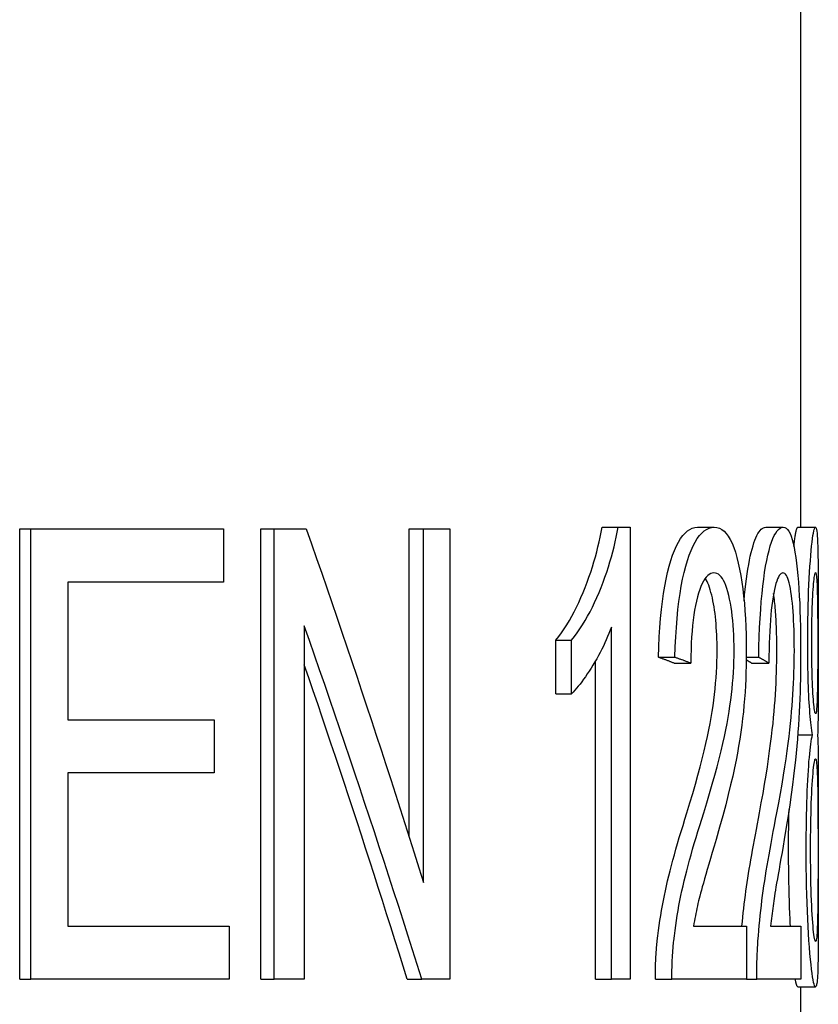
# Model space of a CAD drawing. Header units: millimetres. Extents: x 57 to 3778, y 24 to 492.
# Tile 8 of 16: x 297.38 to 301.88, y 353.5 to 359.06. Entities that reach past the tile are written whole.
import ezdxf

# ---------------------------------------------------------------- set-up
doc = ezdxf.new("R2010")
doc.units = ezdxf.units.MM
doc.layers.add('DETAIL', color=2, linetype='Continuous')

msp = doc.modelspace()

# ---------------------------------------------------------------- linework, layer by layer
at = {"layer": 'DETAIL'}
for p, q in [((301.7848, 368.4532), (301.7848, 356.1959)), ((297.3779, 356.1863), (297.4412, 356.1863)), ((297.3779, 353.6463), (297.3779, 356.1863)), ((297.4412, 356.1863), (298.5283, 356.1863)), ((297.4412, 353.6463), (297.4412, 356.1863)), ((298.5283, 356.1863), (298.5283, 355.8862)), ((298.7385, 356.1863), (298.8131, 356.1863)), ((298.7385, 353.6463), (298.7385, 356.1863)), ((298.8131, 356.1863), (298.9953, 356.1863)), ((298.8131, 353.6463), (298.8131, 356.1863)), ((299.5751, 356.1863), (299.6567, 356.1863)), ((299.5751, 354.4512), (299.5751, 356.1863)), ((299.6567, 356.1863), (299.8045, 356.1863)), ((299.6567, 354.1922), (299.6567, 356.1863)), ((299.8045, 356.1863), (299.8045, 353.6463)), ((300.6644, 356.1959), (300.755, 356.1959)), ((300.755, 356.196), (300.8224, 356.196)), ((300.8224, 356.196), (300.8224, 353.6463)), ((301.2025, 356.1959), (301.2977, 356.1959)), ((301.5881, 356.1959), (301.6865, 356.1959)), ((301.7693, 356.1959), (301.8692, 356.1959)), ((297.6494, 355.8862), (297.6494, 355.1099)), ((298.5283, 355.8862), (297.6494, 355.8862)), ((298.9839, 355.6403), (298.9839, 353.6463)), ((300.7168, 353.6463), (300.7168, 355.6326)), ((300.404, 355.559), (300.4925, 355.559)), ((300.404, 355.257), (300.404, 355.559)), ((300.4925, 355.257), (300.4925, 355.559)), ((300.6265, 353.6463), (300.6265, 355.4411)), ((300.9822, 355.4622), (301.0755, 355.4622)), ((301.4784, 355.4622), (301.5485, 355.4622)), ((301.0716, 355.4293), (301.1656, 355.4293)), ((301.5084, 355.4293), (301.6061, 355.4293)), ((300.404, 355.257), (300.4925, 355.257)), ((297.6494, 355.1099), (298.4755, 355.1099)), ((298.4755, 355.1099), (298.4755, 354.8098)), ((301.7683, 355.0247), (301.8517, 355.0247)), ((297.6494, 354.8098), (297.6494, 353.9463)), ((298.4755, 354.8098), (297.6494, 354.8098)), ((301.8848, 354.7118), (301.8848, 354.025)), ((297.6494, 353.9463), (298.5606, 353.9463)), ((298.5606, 353.9463), (298.5606, 353.6463)), ((301.1808, 353.9463), (301.479, 353.9463)), ((301.479, 353.9463), (301.479, 353.6463)), ((301.6156, 353.9463), (301.7855, 353.9463)), ((301.7855, 353.9463), (301.7855, 353.6463)), ((297.3779, 353.6463), (297.4412, 353.6463)), ((298.5606, 353.6463), (297.4412, 353.6463)), ((298.7385, 353.6463), (298.8131, 353.6463)), ((298.9839, 353.6463), (298.8131, 353.6463)), ((299.565, 353.6463), (299.6465, 353.6463)), ((299.8045, 353.6463), (299.6465, 353.6463)), ((300.6265, 353.6463), (300.7168, 353.6463)), ((300.8224, 353.6463), (300.7168, 353.6463)), ((300.9654, 353.6463), (301.0586, 353.6463)), ((301.479, 353.6463), (301.0586, 353.6463)), ((301.479, 353.6463), (301.5374, 353.6463)), ((301.7855, 353.6463), (301.5374, 353.6463)), ((301.7695, 353.6037), (301.8694, 353.6037)), ((301.7848, 353.6037), (301.7848, 352.0363))]:
    msp.add_line(p, q, dxfattribs=at)
at = {"layer": 'DETAIL', "flags": 128}
for points in [[(298.9953, 356.1863), (299.0244, 356.1032), (299.0533, 356.0201), (299.0821, 355.937), (299.1107, 355.8539), (299.1393, 355.7708), (299.1677, 355.6878), (299.196, 355.6047), (299.2241, 355.5216), (299.2522, 355.4385), (299.2801, 355.3554), (299.3078, 355.2723), (299.3355, 355.1892), (299.363, 355.1062), (299.3903, 355.0231), (299.4176, 354.94), (299.4447, 354.8569), (299.4716, 354.7738), (299.4985, 354.6907), (299.5252, 354.6076), (299.5518, 354.5246), (299.5782, 354.4415), (299.6045, 354.3584), (299.6307, 354.2753), (299.6567, 354.1922)], [(300.404, 355.559), (300.42, 355.5797), (300.4356, 355.6011), (300.4507, 355.6233), (300.4655, 355.6462), (300.4798, 355.6699), (300.4937, 355.6943), (300.5072, 355.7194), (300.5204, 355.7453), (300.5331, 355.7719), (300.5454, 355.7993), (300.5574, 355.8274), (300.569, 355.8562), (300.5801, 355.8853), (300.5906, 355.9143), (300.6005, 355.9431), (300.6098, 355.9718), (300.6186, 356.0003), (300.6268, 356.0287), (300.6344, 356.057), (300.6415, 356.0851), (300.648, 356.113), (300.654, 356.1408), (300.6595, 356.1684), (300.6644, 356.196)], [(300.4925, 355.559), (300.5086, 355.5797), (300.5243, 355.6011), (300.5396, 355.6233), (300.5545, 355.6462), (300.5689, 355.6699), (300.583, 355.6943), (300.5966, 355.7194), (300.6098, 355.7453), (300.6227, 355.7719), (300.6351, 355.7993), (300.6472, 355.8274), (300.6589, 355.8562), (300.67, 355.8853), (300.6806, 355.9143), (300.6906, 355.9431), (300.7, 355.9718), (300.7089, 356.0003), (300.7172, 356.0287), (300.7249, 356.057), (300.732, 356.0851), (300.7386, 356.113), (300.7446, 356.1408), (300.7501, 356.1684), (300.755, 356.196)], [(300.9822, 355.4622), (300.9842, 355.5207), (300.9869, 355.5769), (300.9903, 355.6306), (300.9944, 355.6821), (300.9992, 355.7311), (301.0048, 355.7778), (301.011, 355.8221), (301.0179, 355.864), (301.0254, 355.9036), (301.0336, 355.9408), (301.0425, 355.9757), (301.052, 356.0082), (301.0621, 356.0382), (301.0727, 356.0655), (301.0837, 356.0903), (301.0952, 356.1125), (301.1072, 356.132), (301.1196, 356.149), (301.1325, 356.1633), (301.1457, 356.1751), (301.1594, 356.1842), (301.1734, 356.1907), (301.1878, 356.1946), (301.2025, 356.196)], [(301.0755, 355.4622), (301.0775, 355.5207), (301.0802, 355.5769), (301.0837, 355.6306), (301.0878, 355.6821), (301.0927, 355.7311), (301.0983, 355.7778), (301.1045, 355.8221), (301.1115, 355.864), (301.1191, 355.9036), (301.1274, 355.9408), (301.1363, 355.9757), (301.1459, 356.0082), (301.1561, 356.0382), (301.1667, 356.0655), (301.1779, 356.0903), (301.1895, 356.1125), (301.2016, 356.132), (301.2141, 356.149), (301.227, 356.1633), (301.2404, 356.1751), (301.2542, 356.1842), (301.2683, 356.1907), (301.2828, 356.1946), (301.2977, 356.196)], [(301.2977, 356.196), (301.3125, 356.1945), (301.3267, 356.1903), (301.3401, 356.1833), (301.3529, 356.1735), (301.3651, 356.1608), (301.3766, 356.1454), (301.3875, 356.1271), (301.3978, 356.106), (301.4075, 356.0821), (301.4166, 356.0555), (301.4252, 356.0259), (301.4332, 355.9936), (301.4406, 355.9592), (301.4473, 355.9235), (301.4533, 355.8864), (301.4586, 355.8479), (301.4633, 355.8081), (301.4674, 355.7669), (301.4708, 355.7243), (301.4736, 355.6804), (301.4757, 355.6352), (301.4773, 355.5886), (301.4782, 355.5406), (301.4785, 355.4913)], [(301.4661, 355.7806), (301.4691, 355.8138), (301.4723, 355.8457), (301.4758, 355.8763), (301.4794, 355.9056), (301.4833, 355.9335), (301.4875, 355.9602), (301.4918, 355.9855), (301.4964, 356.0095), (301.5011, 356.032), (301.506, 356.0532), (301.5111, 356.0728), (301.5163, 356.091), (301.5216, 356.1078), (301.5271, 356.1231), (301.5327, 356.1369), (301.5385, 356.1493), (301.5444, 356.1603), (301.5503, 356.1697), (301.5564, 356.1777), (301.5626, 356.1843), (301.5688, 356.1894), (301.5752, 356.193), (301.5816, 356.1952), (301.5881, 356.196)], [(301.5485, 355.4622), (301.5498, 355.5207), (301.5516, 355.5769), (301.5538, 355.6306), (301.5565, 355.6821), (301.5596, 355.7311), (301.5632, 355.7778), (301.5673, 355.8221), (301.5717, 355.864), (301.5766, 355.9036), (301.5819, 355.9408), (301.5876, 355.9757), (301.5937, 356.0082), (301.6001, 356.0382), (301.6069, 356.0655), (301.6138, 356.0903), (301.6211, 356.1125), (301.6286, 356.132), (301.6363, 356.149), (301.6442, 356.1633), (301.6523, 356.1751), (301.6606, 356.1842), (301.6691, 356.1907), (301.6777, 356.1946), (301.6865, 356.196)], [(301.6865, 356.196), (301.6951, 356.1945), (301.7033, 356.1903), (301.711, 356.1833), (301.7183, 356.1735), (301.7251, 356.1608), (301.7315, 356.1454), (301.7375, 356.1271), (301.7431, 356.106), (301.7483, 356.0821), (301.7532, 356.0555), (301.7578, 356.0259), (301.762, 355.9936), (301.7659, 355.9592), (301.7694, 355.9235), (301.7725, 355.8864), (301.7752, 355.8479), (301.7776, 355.8081), (301.7796, 355.7669), (301.7814, 355.7243), (301.7827, 355.6804), (301.7838, 355.6352), (301.7846, 355.5886), (301.7851, 355.5406), (301.7852, 355.4913)], [(301.7472, 356.0878), (301.7481, 356.0966), (301.749, 356.1051), (301.75, 356.1131), (301.7509, 356.1208), (301.7519, 356.1282), (301.7528, 356.1351), (301.7537, 356.1417), (301.7547, 356.1479), (301.7556, 356.1537), (301.7566, 356.1591), (301.7575, 356.1642), (301.7585, 356.1689), (301.7594, 356.1732), (301.7603, 356.1772), (301.7613, 356.1807), (301.7622, 356.1839), (301.7631, 356.1867), (301.764, 356.1892), (301.7649, 356.1913), (301.7658, 356.1929), (301.7667, 356.1943), (301.7676, 356.1952), (301.7685, 356.1958), (301.7693, 356.196)], [(301.8249, 355.5416), (301.8251, 355.5871), (301.8254, 355.6314), (301.8259, 355.6745), (301.8267, 355.7164), (301.8277, 355.757), (301.8289, 355.7964), (301.8303, 355.8346), (301.8318, 355.8716), (301.8336, 355.9073), (301.8355, 355.9418), (301.8376, 355.9751), (301.8399, 356.0072), (301.8422, 356.0373), (301.8446, 356.0649), (301.8471, 356.0898), (301.8496, 356.1121), (301.8521, 356.1317), (301.8546, 356.1488), (301.8571, 356.1632), (301.8596, 356.175), (301.8621, 356.1842), (301.8645, 356.1907), (301.8669, 356.1946), (301.8692, 356.196)], [(301.8692, 356.196), (301.8714, 356.1946), (301.8733, 356.1906), (301.875, 356.1839), (301.8765, 356.1745), (301.8779, 356.1625), (301.8791, 356.1478), (301.8801, 356.1304), (301.881, 356.1103), (301.8818, 356.0876), (301.8824, 356.0622), (301.883, 356.0341), (301.8834, 356.0033), (301.8838, 355.9706), (301.8841, 355.9368), (301.8843, 355.9017), (301.8845, 355.8655), (301.8846, 355.8282), (301.8847, 355.7896), (301.8847, 355.7499), (301.8848, 355.7091), (301.8848, 355.667), (301.8848, 355.6238), (301.8848, 355.5794), (301.8848, 355.5338)], [(301.2959, 355.9385), (301.2867, 355.9375), (301.2777, 355.9347), (301.269, 355.93), (301.2605, 355.9234), (301.2524, 355.9149), (301.2444, 355.9046), (301.2368, 355.8923), (301.2294, 355.8782), (301.2224, 355.8622), (301.2156, 355.8444), (301.2091, 355.8246), (301.2029, 355.8029), (301.1971, 355.7796), (301.1918, 355.7549), (301.187, 355.7288), (301.1826, 355.7012), (301.1787, 355.6722), (301.1754, 355.6418), (301.1725, 355.6099), (301.1701, 355.5767), (301.1682, 355.542), (301.1668, 355.5058), (301.166, 355.4683), (301.1656, 355.4293)], [(301.4096, 355.499), (301.4094, 355.5296), (301.4088, 355.5593), (301.4078, 355.5882), (301.4063, 355.6163), (301.4045, 355.6436), (301.4022, 355.6701), (301.3994, 355.6957), (301.3963, 355.7206), (301.3927, 355.7446), (301.3887, 355.7678), (301.3843, 355.7901), (301.3794, 355.8117), (301.3741, 355.8319), (301.3686, 355.8504), (301.3627, 355.8671), (301.3566, 355.8821), (301.3501, 355.8953), (301.3433, 355.9068), (301.3362, 355.9164), (301.3288, 355.9244), (301.3211, 355.9305), (301.313, 355.9349), (301.3046, 355.9376), (301.2959, 355.9385)], [(301.6854, 355.9385), (301.68, 355.9375), (301.6747, 355.9347), (301.6695, 355.93), (301.6645, 355.9234), (301.6595, 355.9149), (301.6548, 355.9046), (301.6501, 355.8923), (301.6457, 355.8782), (301.6413, 355.8622), (301.6372, 355.8444), (301.6332, 355.8246), (301.6294, 355.8029), (301.6258, 355.7796), (301.6225, 355.7549), (301.6195, 355.7288), (301.6168, 355.7012), (301.6144, 355.6722), (301.6123, 355.6418), (301.6105, 355.6099), (301.609, 355.5767), (301.6078, 355.542), (301.6069, 355.5058), (301.6064, 355.4683), (301.6061, 355.4293)], [(301.7495, 355.499), (301.7494, 355.5296), (301.7491, 355.5593), (301.7485, 355.5882), (301.7477, 355.6163), (301.7467, 355.6436), (301.7455, 355.6701), (301.744, 355.6957), (301.7423, 355.7206), (301.7403, 355.7446), (301.7382, 355.7678), (301.7357, 355.7901), (301.733, 355.8117), (301.7301, 355.8319), (301.727, 355.8504), (301.7237, 355.8671), (301.7203, 355.8821), (301.7167, 355.8953), (301.7128, 355.9068), (301.7088, 355.9164), (301.7045, 355.9244), (301.7001, 355.9305), (301.6954, 355.9349), (301.6905, 355.9376), (301.6854, 355.9385)], [(301.8478, 355.5532), (301.8479, 355.5794), (301.848, 355.6049), (301.8483, 355.6298), (301.8486, 355.6541), (301.8491, 355.6778), (301.8496, 355.7008), (301.8503, 355.7233), (301.851, 355.7451), (301.8519, 355.7663), (301.8528, 355.7869), (301.8538, 355.8068), (301.8548, 355.8262), (301.856, 355.8444), (301.8571, 355.8611), (301.8583, 355.8761), (301.8595, 355.8896), (301.8607, 355.9015), (301.8619, 355.9118), (301.8632, 355.9206), (301.8644, 355.9277), (301.8657, 355.9333), (301.8669, 355.9372), (301.8682, 355.9396), (301.8694, 355.9404)], [(301.8694, 355.9404), (301.8706, 355.9396), (301.8716, 355.9371), (301.8727, 355.9331), (301.8736, 355.9274), (301.8745, 355.9201), (301.8753, 355.9111), (301.8761, 355.9005), (301.8768, 355.8883), (301.8774, 355.8745), (301.878, 355.8591), (301.8786, 355.842), (301.8791, 355.8233), (301.8795, 355.8034), (301.8799, 355.7828), (301.8803, 355.7614), (301.8806, 355.7393), (301.8809, 355.7164), (301.8811, 355.6928), (301.8812, 355.6685), (301.8814, 355.6434), (301.8815, 355.6176), (301.8816, 355.5911), (301.8816, 355.5638), (301.8816, 355.5358)], [(301.3136, 355.499), (301.3134, 355.5222), (301.3131, 355.5448), (301.3125, 355.5671), (301.3117, 355.5888), (301.3106, 355.6101), (301.3093, 355.6309), (301.3078, 355.6513), (301.306, 355.6712), (301.304, 355.6906), (301.3018, 355.7096), (301.2993, 355.728), (301.2966, 355.7461), (301.2936, 355.7636), (301.2904, 355.7807), (301.2869, 355.7973), (301.2831, 355.8134), (301.2792, 355.8288), (301.2751, 355.8431), (301.2708, 355.8565), (301.2664, 355.8688), (301.2618, 355.8801), (301.257, 355.8905), (301.2521, 355.8998), (301.2469, 355.9081)], [(301.6506, 355.499), (301.6506, 355.515), (301.6505, 355.5309), (301.6503, 355.5465), (301.6501, 355.5618), (301.6499, 355.577), (301.6495, 355.5919), (301.6491, 355.6066), (301.6487, 355.6211), (301.6482, 355.6354), (301.6476, 355.6494), (301.647, 355.6632), (301.6463, 355.6768), (301.6455, 355.6902), (301.6447, 355.7033), (301.6438, 355.7163), (301.6428, 355.729), (301.6418, 355.7414), (301.6407, 355.7537), (301.6396, 355.7657), (301.6383, 355.7775), (301.6371, 355.7891), (301.6357, 355.8005), (301.6343, 355.8116), (301.6328, 355.8224)], [(299.6465, 353.6463), (299.6204, 353.7294), (299.5942, 353.8124), (299.5679, 353.8955), (299.5414, 353.9786), (299.5148, 354.0617), (299.488, 354.1448), (299.4611, 354.2279), (299.4341, 354.311), (299.4069, 354.394), (299.3796, 354.4771), (299.3522, 354.5602), (299.3247, 354.6433), (299.297, 354.7264), (299.2692, 354.8095), (299.2412, 354.8926), (299.2131, 354.9756), (299.1849, 355.0587), (299.1566, 355.1418), (299.1281, 355.2249), (299.0995, 355.308), (299.0708, 355.3911), (299.042, 355.4742), (299.013, 355.5572), (298.9839, 355.6403)], [(300.7168, 355.6326), (300.7102, 355.6148), (300.7033, 355.5971), (300.696, 355.5793), (300.6883, 355.5615), (300.6802, 355.5437), (300.6718, 355.5259), (300.663, 355.508), (300.6538, 355.4902), (300.6442, 355.4723), (300.6342, 355.4544), (300.6238, 355.4366), (300.6131, 355.4187), (300.6022, 355.4011), (300.5914, 355.3843), (300.5808, 355.3683), (300.5704, 355.3529), (300.5601, 355.3384), (300.55, 355.3245), (300.54, 355.3114), (300.5301, 355.2991), (300.5205, 355.2874), (300.511, 355.2766), (300.5016, 355.2664), (300.4925, 355.257)], [(301.8695, 355.1447), (301.8682, 355.1455), (301.867, 355.1479), (301.8657, 355.1518), (301.8644, 355.1574), (301.8631, 355.1645), (301.8619, 355.1733), (301.8606, 355.1836), (301.8594, 355.1955), (301.8582, 355.209), (301.857, 355.224), (301.8559, 355.2407), (301.8548, 355.2589), (301.8537, 355.2784), (301.8527, 355.2988), (301.8518, 355.3202), (301.851, 355.3424), (301.8503, 355.3655), (301.8496, 355.3896), (301.8491, 355.4146), (301.8486, 355.4405), (301.8483, 355.4673), (301.848, 355.495), (301.8479, 355.5237), (301.8478, 355.5532)], [(301.1433, 354.5852), (301.1606, 354.641), (301.1766, 354.6948), (301.1915, 354.7466), (301.2054, 354.7965), (301.2182, 354.8443), (301.2299, 354.8901), (301.2407, 354.934), (301.2504, 354.9759), (301.2593, 355.0157), (301.2672, 355.0536), (301.2742, 355.0895), (301.2802, 355.1234), (301.2856, 355.1562), (301.2905, 355.1887), (301.295, 355.2209), (301.2989, 355.2529), (301.3024, 355.2846), (301.3053, 355.316), (301.3079, 355.3472), (301.3099, 355.3781), (301.3115, 355.4087), (301.3127, 355.4391), (301.3133, 355.4692), (301.3136, 355.499)], [(301.238, 354.5852), (301.2553, 354.641), (301.2715, 354.6948), (301.2866, 354.7466), (301.3005, 354.7965), (301.3134, 354.8443), (301.3253, 354.8901), (301.3361, 354.934), (301.346, 354.9759), (301.3549, 355.0157), (301.3629, 355.0536), (301.3699, 355.0895), (301.376, 355.1234), (301.3815, 355.1562), (301.3864, 355.1887), (301.3909, 355.2209), (301.3948, 355.2529), (301.3983, 355.2846), (301.4013, 355.316), (301.4039, 355.3472), (301.406, 355.3781), (301.4076, 355.4087), (301.4087, 355.4391), (301.4094, 355.4692), (301.4096, 355.499)], [(301.4785, 355.4913), (301.4783, 355.4531), (301.4777, 355.4151), (301.4767, 355.3774), (301.4752, 355.3398), (301.4734, 355.3023), (301.4711, 355.2651), (301.4685, 355.228), (301.4654, 355.1912), (301.4618, 355.1541), (301.4576, 355.1166), (301.4529, 355.0786), (301.4476, 355.0402), (301.4417, 355.0012), (301.4352, 354.9618), (301.4281, 354.9218), (301.4204, 354.8814), (301.4117, 354.8389), (301.4015, 354.7925), (301.39, 354.7423), (301.3769, 354.6883), (301.3622, 354.6305), (301.346, 354.5689), (301.3281, 354.5035), (301.3084, 354.4342)], [(301.5528, 354.5852), (301.5632, 354.641), (301.5728, 354.6948), (301.5816, 354.7466), (301.5898, 354.7965), (301.5972, 354.8443), (301.604, 354.8901), (301.6102, 354.934), (301.6157, 354.9759), (301.6207, 355.0157), (301.6252, 355.0536), (301.6291, 355.0895), (301.6324, 355.1234), (301.6354, 355.1562), (301.6381, 355.1887), (301.6405, 355.2209), (301.6427, 355.2529), (301.6446, 355.2846), (301.6462, 355.316), (301.6475, 355.3472), (301.6487, 355.3781), (301.6495, 355.4087), (301.6501, 355.4391), (301.6505, 355.4692), (301.6506, 355.499)], [(301.6509, 354.5852), (301.6613, 354.641), (301.671, 354.6948), (301.6799, 354.7466), (301.6881, 354.7965), (301.6957, 354.8443), (301.7025, 354.8901), (301.7087, 354.934), (301.7143, 354.9759), (301.7194, 355.0157), (301.7238, 355.0536), (301.7278, 355.0895), (301.7312, 355.1234), (301.7342, 355.1562), (301.7369, 355.1887), (301.7393, 355.2209), (301.7415, 355.2529), (301.7434, 355.2846), (301.745, 355.316), (301.7464, 355.3472), (301.7475, 355.3781), (301.7484, 355.4087), (301.749, 355.4391), (301.7494, 355.4692), (301.7495, 355.499)], [(301.7852, 355.4913), (301.7851, 355.4531), (301.7848, 355.4151), (301.7843, 355.3774), (301.7836, 355.3398), (301.7827, 355.3023), (301.7815, 355.2651), (301.7802, 355.228), (301.7786, 355.1912), (301.7768, 355.1541), (301.7747, 355.1166), (301.7722, 355.0786), (301.7695, 355.0402), (301.7665, 355.0012), (301.7631, 354.9618), (301.7593, 354.9218), (301.7553, 354.8814), (301.7506, 354.8389), (301.7451, 354.7925), (301.7388, 354.7423), (301.7316, 354.6883), (301.7235, 354.6305), (301.7143, 354.5689), (301.7041, 354.5035), (301.6928, 354.4342)], [(301.8517, 355.0247), (301.8497, 355.037), (301.8478, 355.0502), (301.846, 355.0643), (301.8442, 355.0791), (301.8424, 355.0948), (301.8407, 355.1113), (301.8391, 355.1287), (301.8376, 355.1469), (301.8361, 355.1659), (301.8347, 355.1857), (301.8334, 355.2064), (301.8322, 355.228), (301.8311, 355.2502), (301.83, 355.2732), (301.8291, 355.2969), (301.8282, 355.3213), (301.8275, 355.3464), (301.8268, 355.3722), (301.8262, 355.3987), (301.8258, 355.4259), (301.8254, 355.4537), (301.8252, 355.4823), (301.825, 355.5116), (301.8249, 355.5416)], [(301.8816, 355.5358), (301.8816, 355.5087), (301.8816, 355.4824), (301.8815, 355.4567), (301.8814, 355.4318), (301.8813, 355.4076), (301.8811, 355.3841), (301.8809, 355.3613), (301.8806, 355.3392), (301.8803, 355.3178), (301.88, 355.2971), (301.8796, 355.2772), (301.8792, 355.258), (301.8787, 355.2399), (301.8781, 355.2234), (301.8775, 355.2084), (301.8769, 355.1951), (301.8762, 355.1833), (301.8755, 355.173), (301.8746, 355.1644), (301.8738, 355.1573), (301.8728, 355.1518), (301.8718, 355.1479), (301.8707, 355.1455), (301.8695, 355.1447)], [(301.8848, 355.5338), (301.8848, 355.5048), (301.8848, 355.4764), (301.8848, 355.4486), (301.8848, 355.4215), (301.8848, 355.3949), (301.8847, 355.369), (301.8847, 355.3438), (301.8847, 355.3192), (301.8847, 355.2952), (301.8846, 355.2718), (301.8845, 355.2491), (301.8844, 355.227), (301.8843, 355.2056), (301.8842, 355.1851), (301.8841, 355.1653), (301.8839, 355.1464), (301.8836, 355.1283), (301.8834, 355.1111), (301.883, 355.0946), (301.8827, 355.079), (301.8823, 355.0642), (301.8818, 355.0502), (301.8812, 355.037), (301.8806, 355.0247)], [(301.0716, 355.4293), (301.0679, 355.4307), (301.0643, 355.432), (301.0607, 355.4334), (301.057, 355.4348), (301.0534, 355.4362), (301.0497, 355.4375), (301.046, 355.4389), (301.0423, 355.4403), (301.0386, 355.4416), (301.0349, 355.443), (301.0312, 355.4444), (301.0275, 355.4458), (301.0238, 355.4471), (301.0201, 355.4485), (301.0163, 355.4499), (301.0126, 355.4512), (301.0088, 355.4526), (301.005, 355.454), (301.0012, 355.4554), (300.9975, 355.4567), (300.9937, 355.4581), (300.9899, 355.4595), (300.986, 355.4608), (300.9822, 355.4622)], [(301.1656, 355.4293), (301.162, 355.4307), (301.1583, 355.432), (301.1546, 355.4334), (301.1509, 355.4348), (301.1473, 355.4362), (301.1436, 355.4375), (301.1399, 355.4389), (301.1361, 355.4403), (301.1324, 355.4416), (301.1287, 355.443), (301.125, 355.4444), (301.1212, 355.4458), (301.1174, 355.4471), (301.1137, 355.4485), (301.1099, 355.4499), (301.1061, 355.4512), (301.1023, 355.4526), (301.0985, 355.454), (301.0947, 355.4554), (301.0909, 355.4567), (301.0871, 355.4581), (301.0832, 355.4595), (301.0794, 355.4608), (301.0755, 355.4622)], [(301.5084, 355.4293), (301.5072, 355.43), (301.506, 355.4308), (301.5048, 355.4315), (301.5035, 355.4323), (301.5023, 355.433), (301.501, 355.4337), (301.4998, 355.4345), (301.4985, 355.4352), (301.4973, 355.436), (301.496, 355.4367), (301.4948, 355.4374), (301.4935, 355.4382), (301.4923, 355.4389), (301.491, 355.4397), (301.4897, 355.4404), (301.4885, 355.4412), (301.4872, 355.4419), (301.4859, 355.4426), (301.4847, 355.4434), (301.4834, 355.4441), (301.4821, 355.4449), (301.4808, 355.4456), (301.4795, 355.4463), (301.4782, 355.4471)], [(301.6061, 355.4293), (301.6038, 355.4307), (301.6015, 355.432), (301.5992, 355.4334), (301.5969, 355.4348), (301.5946, 355.4362), (301.5922, 355.4375), (301.5899, 355.4389), (301.5875, 355.4403), (301.5851, 355.4416), (301.5828, 355.443), (301.5804, 355.4444), (301.578, 355.4458), (301.5756, 355.4471), (301.5732, 355.4485), (301.5707, 355.4499), (301.5683, 355.4512), (301.5659, 355.4526), (301.5634, 355.454), (301.5609, 355.4554), (301.5585, 355.4567), (301.556, 355.4581), (301.5535, 355.4595), (301.551, 355.4608), (301.5485, 355.4622)], [(299.565, 353.6463), (299.542, 353.7202), (299.5189, 353.7941), (299.4957, 353.8681), (299.4723, 353.942), (299.4489, 354.0159), (299.4254, 354.0899), (299.4017, 354.1638), (299.378, 354.2377), (299.3541, 354.3117), (299.3301, 354.3856), (299.3061, 354.4595), (299.2819, 354.5335), (299.2576, 354.6074), (299.2333, 354.6813), (299.2088, 354.7553), (299.1842, 354.8292), (299.1595, 354.9032), (299.1347, 354.9771), (299.1098, 355.051), (299.0849, 355.125), (299.0598, 355.1989), (299.0346, 355.2728), (299.0093, 355.3468), (298.9839, 355.4207)], [(301.8165, 354.3819), (301.8166, 354.4227), (301.8168, 354.4623), (301.8172, 354.5008), (301.8177, 354.5382), (301.8184, 354.5745), (301.8192, 354.6097), (301.8201, 354.6437), (301.8212, 354.6766), (301.8224, 354.7085), (301.8238, 354.7392), (301.8253, 354.7687), (301.8269, 354.7972), (301.8286, 354.8244), (301.8304, 354.85), (301.8322, 354.8742), (301.8342, 354.8969), (301.8362, 354.9181), (301.8383, 354.9378), (301.8404, 354.956), (301.8426, 354.9727), (301.8448, 354.988), (301.8471, 355.0017), (301.8494, 355.0139), (301.8517, 355.0247)], [(301.8806, 355.0247), (301.8811, 355.017), (301.8815, 355.0088), (301.8819, 355.0001), (301.8822, 354.991), (301.8826, 354.9814), (301.8829, 354.9714), (301.8831, 354.9609), (301.8834, 354.9499), (301.8836, 354.9384), (301.8838, 354.9265), (301.884, 354.9141), (301.8841, 354.9013), (301.8843, 354.888), (301.8844, 354.8742), (301.8845, 354.8599), (301.8846, 354.8452), (301.8846, 354.83), (301.8847, 354.8144), (301.8847, 354.7983), (301.8848, 354.7817), (301.8848, 354.7647), (301.8848, 354.7474), (301.8848, 354.7297), (301.8848, 354.7118)], [(301.8411, 354.38), (301.8412, 354.416), (301.8414, 354.4509), (301.8417, 354.4848), (301.8422, 354.5177), (301.8428, 354.5495), (301.8436, 354.5804), (301.8444, 354.6102), (301.8454, 354.639), (301.8465, 354.6668), (301.8477, 354.6935), (301.849, 354.7193), (301.8504, 354.744), (301.8519, 354.7672), (301.8534, 354.7883), (301.8549, 354.8075), (301.8565, 354.8246), (301.8581, 354.8398), (301.8597, 354.8529), (301.8613, 354.864), (301.8628, 354.873), (301.8644, 354.8801), (301.866, 354.8851), (301.8676, 354.8882), (301.8691, 354.8892)], [(301.8691, 354.8892), (301.8706, 354.8881), (301.872, 354.8851), (301.8732, 354.88), (301.8744, 354.8728), (301.8755, 354.8636), (301.8764, 354.8524), (301.8773, 354.8391), (301.8782, 354.8238), (301.8789, 354.8064), (301.8796, 354.787), (301.8802, 354.7655), (301.8807, 354.742), (301.8812, 354.717), (301.8816, 354.6908), (301.882, 354.6635), (301.8823, 354.6351), (301.8825, 354.6056), (301.8828, 354.5751), (301.8829, 354.5434), (301.883, 354.5106), (301.8831, 354.4767), (301.8832, 354.4417), (301.8833, 354.4056), (301.8833, 354.3684)], [(301.7171, 354.3819), (301.7171, 354.3919), (301.7171, 354.4019), (301.7171, 354.4118), (301.7172, 354.4216), (301.7172, 354.4313), (301.7172, 354.441), (301.7173, 354.4506), (301.7174, 354.4601), (301.7174, 354.4696), (301.7175, 354.479), (301.7176, 354.4884), (301.7177, 354.4977), (301.7178, 354.5069), (301.7179, 354.516), (301.7181, 354.5251), (301.7182, 354.5341), (301.7183, 354.5431), (301.7185, 354.552), (301.7187, 354.5608), (301.7188, 354.5695), (301.719, 354.5782), (301.7192, 354.5868), (301.7194, 354.5954), (301.7196, 354.6039)], [(300.9759, 353.8631), (300.9792, 353.8918), (300.9828, 353.9203), (300.9867, 353.9488), (300.9908, 353.9772), (300.9953, 354.0055), (301, 354.0337), (301.0051, 354.0618), (301.0104, 354.0898), (301.0159, 354.1177), (301.0218, 354.1456), (301.0279, 354.1733), (301.0343, 354.2009), (301.041, 354.2289), (301.0482, 354.2576), (301.0559, 354.287), (301.0639, 354.3172), (301.0724, 354.3481), (301.0814, 354.3798), (301.0907, 354.4122), (301.1005, 354.4453), (301.1106, 354.4792), (301.1212, 354.5138), (301.1321, 354.5491), (301.1433, 354.5852)], [(301.0692, 353.8631), (301.0725, 353.8918), (301.0761, 353.9203), (301.08, 353.9488), (301.0842, 353.9772), (301.0887, 354.0055), (301.0935, 354.0337), (301.0986, 354.0618), (301.1039, 354.0898), (301.1095, 354.1177), (301.1154, 354.1456), (301.1216, 354.1733), (301.128, 354.2009), (301.1348, 354.2289), (301.1421, 354.2576), (301.1498, 354.287), (301.1579, 354.3172), (301.1665, 354.3481), (301.1755, 354.3798), (301.1849, 354.4122), (301.1948, 354.4453), (301.205, 354.4792), (301.2156, 354.5138), (301.2266, 354.5491), (301.238, 354.5852)], [(301.454, 353.9463), (301.4563, 353.9713), (301.4588, 353.9962), (301.4614, 354.021), (301.4642, 354.0457), (301.4671, 354.0704), (301.4701, 354.095), (301.4733, 354.1195), (301.4766, 354.1439), (301.48, 354.1683), (301.4836, 354.1926), (301.4873, 354.217), (301.4912, 354.2419), (301.4953, 354.2674), (301.4996, 354.2934), (301.5041, 354.32), (301.5088, 354.3472), (301.5138, 354.3749), (301.5188, 354.4033), (301.5241, 354.4322), (301.5295, 354.4616), (301.5351, 354.4917), (301.5409, 354.5223), (301.5468, 354.5535), (301.5528, 354.5852)], [(301.5444, 353.8631), (301.5465, 353.8918), (301.5489, 353.9203), (301.5514, 353.9488), (301.5541, 353.9772), (301.5571, 354.0055), (301.5602, 354.0337), (301.5634, 354.0618), (301.5669, 354.0898), (301.5705, 354.1177), (301.5743, 354.1456), (301.5782, 354.1733), (301.5823, 354.2009), (301.5867, 354.2289), (301.5913, 354.2576), (301.5962, 354.287), (301.6013, 354.3172), (301.6067, 354.3481), (301.6124, 354.3798), (301.6182, 354.4122), (301.6244, 354.4453), (301.6307, 354.4792), (301.6372, 354.5138), (301.644, 354.5491), (301.6509, 354.5852)], [(301.3084, 354.4342), (301.2972, 354.3962), (301.2866, 354.3603), (301.2766, 354.3265), (301.2672, 354.2947), (301.2584, 354.265), (301.2503, 354.2375), (301.2429, 354.212), (301.2361, 354.1886), (301.23, 354.1672), (301.2247, 354.148), (301.22, 354.1308), (301.2161, 354.1157), (301.2126, 354.1017), (301.2092, 354.0876), (301.2058, 354.0736), (301.2026, 354.0595), (301.1995, 354.0454), (301.1965, 354.0313), (301.1936, 354.0172), (301.1908, 354.003), (301.1882, 353.9889), (301.1856, 353.9747), (301.1831, 353.9605), (301.1808, 353.9463)], [(301.6928, 354.4342), (301.6862, 354.3962), (301.6799, 354.3603), (301.674, 354.3265), (301.6684, 354.2947), (301.6632, 354.265), (301.6583, 354.2375), (301.6538, 354.212), (301.6497, 354.1886), (301.646, 354.1672), (301.6428, 354.148), (301.6399, 354.1308), (301.6375, 354.1157), (301.6353, 354.1017), (301.6332, 354.0876), (301.6312, 354.0736), (301.6292, 354.0595), (301.6273, 354.0454), (301.6254, 354.0313), (301.6236, 354.0172), (301.6219, 354.003), (301.6202, 353.9889), (301.6186, 353.9747), (301.6171, 353.9605), (301.6156, 353.9463)], [(301.7276, 353.9463), (301.7267, 353.962), (301.726, 353.978), (301.7252, 353.9941), (301.7245, 354.0104), (301.7238, 354.027), (301.7231, 354.0437), (301.7225, 354.0607), (301.7219, 354.0779), (301.7213, 354.0953), (301.7208, 354.1129), (301.7203, 354.1307), (301.7198, 354.1488), (301.7194, 354.167), (301.719, 354.1855), (301.7186, 354.2042), (301.7183, 354.2231), (301.718, 354.2422), (301.7178, 354.2615), (301.7176, 354.281), (301.7174, 354.3008), (301.7173, 354.3208), (301.7172, 354.3409), (301.7171, 354.3613), (301.7171, 354.3819)], [(301.8694, 353.6037), (301.8668, 353.6052), (301.8641, 353.6099), (301.8613, 353.6176), (301.8584, 353.6284), (301.8555, 353.6423), (301.8525, 353.6593), (301.8495, 353.6794), (301.8465, 353.7026), (301.8436, 353.7289), (301.8406, 353.7583), (301.8377, 353.7908), (301.8349, 353.8263), (301.8321, 353.8642), (301.8296, 353.9036), (301.8272, 353.9445), (301.825, 353.987), (301.8231, 354.031), (301.8214, 354.0765), (301.8199, 354.1236), (301.8187, 354.1722), (301.8177, 354.2223), (301.8171, 354.274), (301.8167, 354.3272), (301.8165, 354.3819)], [(301.8695, 353.8592), (301.868, 353.8603), (301.8665, 353.8635), (301.865, 353.8689), (301.8634, 353.8764), (301.8617, 353.8861), (301.8601, 353.8979), (301.8584, 353.9118), (301.8567, 353.928), (301.855, 353.946), (301.8533, 353.9658), (301.8518, 353.9874), (301.8503, 354.0107), (301.8489, 354.0358), (301.8476, 354.0626), (301.8464, 354.0912), (301.8453, 354.1215), (301.8444, 354.1529), (301.8435, 354.1845), (301.8428, 354.2164), (301.8422, 354.2486), (301.8417, 354.281), (301.8414, 354.3138), (301.8412, 354.3467), (301.8411, 354.38)], [(301.8833, 354.3684), (301.8833, 354.3321), (301.8832, 354.2969), (301.8832, 354.2628), (301.8831, 354.2298), (301.8829, 354.1977), (301.8828, 354.1668), (301.8826, 354.1369), (301.8823, 354.1081), (301.882, 354.0803), (301.8817, 354.0537), (301.8813, 354.028), (301.8808, 354.0035), (301.8803, 353.9804), (301.8797, 353.9594), (301.8791, 353.9404), (301.8784, 353.9233), (301.8776, 353.9083), (301.8767, 353.8953), (301.8757, 353.8843), (301.8747, 353.8753), (301.8736, 353.8682), (301.8723, 353.8632), (301.871, 353.8602), (301.8695, 353.8592)], [(301.8848, 354.025), (301.8848, 353.9943), (301.8848, 353.9643), (301.8847, 353.935), (301.8846, 353.9064), (301.8845, 353.8786), (301.8844, 353.8515), (301.8842, 353.8251), (301.8839, 353.7998), (301.8837, 353.776), (301.8833, 353.7538), (301.8829, 353.7331), (301.8824, 353.714), (301.8818, 353.6964), (301.8812, 353.6803), (301.8805, 353.6657), (301.8797, 353.6527), (301.8788, 353.6412), (301.8778, 353.6313), (301.8767, 353.6228), (301.8755, 353.6159), (301.8742, 353.6106), (301.8727, 353.6067), (301.8711, 353.6044), (301.8694, 353.6037)], [(300.9654, 353.6463), (300.9654, 353.6556), (300.9654, 353.6649), (300.9654, 353.6742), (300.9655, 353.6835), (300.9656, 353.6927), (300.9658, 353.7019), (300.966, 353.7111), (300.9663, 353.7203), (300.9666, 353.7294), (300.9669, 353.7385), (300.9673, 353.7476), (300.9677, 353.7566), (300.9682, 353.7656), (300.9687, 353.7746), (300.9692, 353.7836), (300.9698, 353.7925), (300.9704, 353.8015), (300.9711, 353.8103), (300.9718, 353.8192), (300.9725, 353.828), (300.9733, 353.8368), (300.9741, 353.8456), (300.975, 353.8544), (300.9759, 353.8631)], [(301.0586, 353.6463), (301.0586, 353.6556), (301.0586, 353.6649), (301.0586, 353.6742), (301.0587, 353.6835), (301.0588, 353.6927), (301.059, 353.7019), (301.0592, 353.7111), (301.0595, 353.7203), (301.0598, 353.7294), (301.0601, 353.7385), (301.0605, 353.7476), (301.0609, 353.7566), (301.0614, 353.7656), (301.0619, 353.7746), (301.0624, 353.7836), (301.063, 353.7925), (301.0636, 353.8015), (301.0643, 353.8103), (301.065, 353.8192), (301.0658, 353.828), (301.0666, 353.8368), (301.0674, 353.8456), (301.0683, 353.8544), (301.0692, 353.8631)], [(301.5374, 353.6463), (301.5374, 353.6556), (301.5374, 353.6649), (301.5374, 353.6742), (301.5375, 353.6835), (301.5376, 353.6927), (301.5377, 353.7019), (301.5378, 353.7111), (301.538, 353.7203), (301.5382, 353.7294), (301.5384, 353.7385), (301.5387, 353.7476), (301.5389, 353.7566), (301.5392, 353.7656), (301.5396, 353.7746), (301.5399, 353.7836), (301.5403, 353.7925), (301.5407, 353.8015), (301.5412, 353.8103), (301.5416, 353.8192), (301.5421, 353.828), (301.5426, 353.8368), (301.5432, 353.8456), (301.5438, 353.8544), (301.5444, 353.8631)], [(301.7695, 353.6037), (301.769, 353.6038), (301.7684, 353.604), (301.7678, 353.6043), (301.7673, 353.6049), (301.7667, 353.6055), (301.7661, 353.6063), (301.7655, 353.6073), (301.7649, 353.6084), (301.7643, 353.6097), (301.7637, 353.6111), (301.7631, 353.6126), (301.7625, 353.6143), (301.7619, 353.6162), (301.7613, 353.6182), (301.7607, 353.6203), (301.7601, 353.6226), (301.7594, 353.625), (301.7588, 353.6276), (301.7582, 353.6304), (301.7575, 353.6333), (301.7569, 353.6363), (301.7563, 353.6395), (301.7556, 353.6428), (301.755, 353.6463)]]:
    msp.add_lwpolyline(points, dxfattribs=at)

doc.saveas('drawing.dxf')
